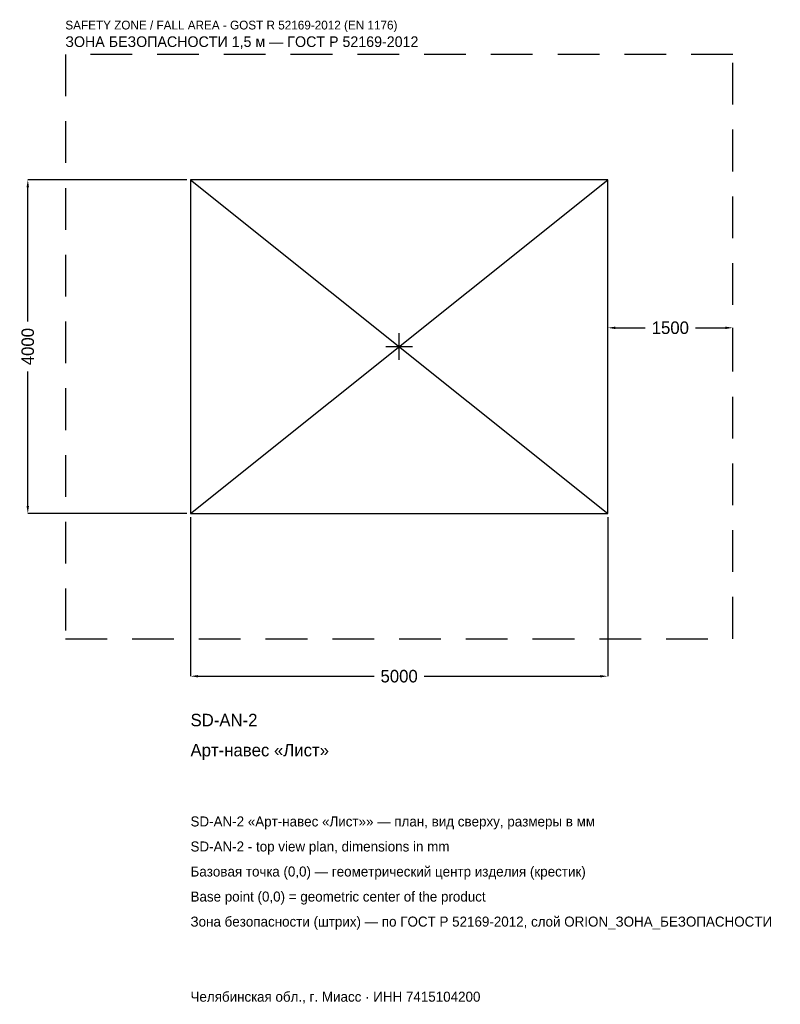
# Model space of a CAD drawing. Header units: metres. Extents: x -4547 to 4568, y -7881 to 3917.
import ezdxf

# ---------------------------------------------------------------- set-up
doc = ezdxf.new("R2010")
doc.units = ezdxf.units.M
doc.linetypes.add('DASHED', pattern=[800, 500, -300])
for name, color, linetype in [('ORION_ДАННЫЕ', 3, 'Continuous'), ('ORION_ЗОНА_БЕЗОПАСНОСТИ', 1, 'Continuous'), ('ORION_КОНТУР', 7, 'Continuous'), ('ORION_РАЗМЕРЫ', 8, 'Continuous')]:
    doc.layers.add(name, color=color, linetype=linetype)
doc.dimstyles.new('ORION', dxfattribs={"dimtxt": 150, "dimasz": 90, "dimexe": 1.25, "dimexo": 45, "dimtad": 1, "dimdec": 0, "dimcen": 2.5, "dimazin": 3, "dimtfac": 1, "dimtmove": 0, "dimatfit": 3, "dimarcsym": 0})

# ---------------------------------------------------------------- blocks, each defined once
blk = doc.blocks.new('_CLOSEDFILLED')
at = {"color": 0, "linetype": 'BYBLOCK'}
blk.add_solid([(-1, 0.16), (0, 0), (-1, -0.16)], dxfattribs=at)
blk = doc.blocks.new('*D1')
for p, q in [((-2500, -2045), (-2500, -3950)), ((2500, -2045), (2500, -3950)), ((-2410, -3950), (-300, -3950)), ((300, -3950), (2410, -3950))]:
    blk.add_line(p, q)
at = {"layer": 'Defpoints'}
for p in [(-2500, -2000), (2500, -2000), (-2500, -3950)]:
    blk.add_point(p, dxfattribs=at)
at = {"layer": 'ORION_РАЗМЕРЫ', "xscale": 90, "yscale": 90, "rotation": 180}
blk.add_blockref('_CLOSEDFILLED', (-2500, -3950), dxfattribs=at)
at = {"layer": 'ORION_РАЗМЕРЫ', "xscale": 90, "yscale": 90}
blk.add_blockref('_CLOSEDFILLED', (2500, -3950), dxfattribs=at)
at = {"layer": 'ORION_РАЗМЕРЫ', "insert": (0, -3950), "char_height": 150, "attachment_point": 5}
blk.add_mtext('5000', dxfattribs=at)
blk = doc.blocks.new('*D2')
for p, q in [((-2545, 2000), (-4450, 2000)), ((-4450, 300), (-4450, 1910)), ((-4450, -1910), (-4450, -300)), ((-2545, -2000), (-4450, -2000))]:
    blk.add_line(p, q)
at = {"layer": 'Defpoints'}
for p in [(-2500, 2000), (-4450, -2000), (-2500, -2000)]:
    blk.add_point(p, dxfattribs=at)
at = {"layer": 'ORION_РАЗМЕРЫ', "xscale": 90, "yscale": 90}
for p, rotation in [((-4450, 2000), 90), ((-4450, -2000), 270)]:
    blk.add_blockref('_CLOSEDFILLED', p, dxfattribs=dict(at, rotation=rotation))
at = {"layer": 'ORION_РАЗМЕРЫ', "insert": (-4450, 0), "char_height": 150, "attachment_point": 5, "rotation": 90}
blk.add_mtext('4000', dxfattribs=at)
blk = doc.blocks.new('*D3')
for p, q in [((2500, 45), (2500, 225)), ((2590, 225), (2950, 225)), ((3550, 225), (3910, 225)), ((4000, 45), (4000, 225))]:
    blk.add_line(p, q)
at = {"layer": 'Defpoints'}
for p in [(2500, 225), (2500, 0), (4000, 0)]:
    blk.add_point(p, dxfattribs=at)
at = {"layer": 'ORION_РАЗМЕРЫ', "xscale": 90, "yscale": 90, "rotation": 180}
blk.add_blockref('_CLOSEDFILLED', (2500, 225), dxfattribs=at)
at = {"layer": 'ORION_РАЗМЕРЫ', "xscale": 90, "yscale": 90}
blk.add_blockref('_CLOSEDFILLED', (4000, 225), dxfattribs=at)
at = {"layer": 'ORION_РАЗМЕРЫ', "insert": (3250, 225), "char_height": 150, "attachment_point": 5}
blk.add_mtext('1500', dxfattribs=at)
blk = doc.blocks.new('ОРИОН SD-AN-2 Арт-навес Лист')
at = {"layer": 'ORION_ЗОНА_БЕЗОПАСНОСТИ', "linetype": 'DASHED'}
blk.add_lwpolyline([(-4000, -3500), (4000, -3500), (4000, 3500), (-4000, 3500)], close=True, dxfattribs=at)
at = {"layer": 'ORION_КОНТУР'}
for p, q in [((-2500, -2000), (2500, 2000)), ((-2500, 2000), (2500, -2000))]:
    blk.add_line(p, q, dxfattribs=at)
blk.add_lwpolyline([(-2500, -2000), (2500, -2000), (2500, 2000), (-2500, 2000)], close=True, dxfattribs=at)
at = {"layer": 'ORION_РАЗМЕРЫ'}
for p, q in [((0, -160), (0, 160)), ((-160, 0), (160, 0))]:
    blk.add_line(p, q, dxfattribs=at)
at = {"layer": 'ORION_ДАННЫЕ'}
for tag, p in [('АРТИКУЛ', (-2500, -4550)), ('НАИМЕНОВАНИЕ', (-2500, -4910))]:
    blk.add_attdef(tag, p, '', height=150, dxfattribs=at)
at = {"layer": 'ORION_ДАННЫЕ', "flags": 1}
for tag, p in [('ПРОИЗВОДИТЕЛЬ', (-2500, -5270)), ('ТЕЛЕФОН', (-2500, -5630)), ('САЙТ', (-2500, -6350)), ('АДРЕС', (-2500, -6710)), ('РЕКВИЗИТЫ', (-2500, -7070)), ('ГАБАРИТЫ', (-2500, -7430)), ('ЗОНА_БЕЗОПАСНОСТИ', (-2500, -7790))]:
    blk.add_attdef(tag, p, '', height=150, dxfattribs=at)
at = {"layer": 'ORION_ЗОНА_БЕЗОПАСНОСТИ', "color": 1}
for s, height, p in [('SAFETY ZONE / FALL AREA - GOST R 52169-2012 (EN 1176)', 105, (-4000, 3800)), ('ЗОНА БЕЗОПАСНОСТИ 1,5 м — ГОСТ Р 52169-2012', 127.5, (-4000, 3590))]:
    blk.add_text(s, height=height, dxfattribs=at).set_placement(p)
at = {"layer": 'ORION_РАЗМЕРЫ'}
dim = blk.add_linear_dim(base=(-4450, -2000), p1=(-2500, -2000), p2=(-2500, 2000), angle=90, dimstyle='ORION', dxfattribs=at)
dim.commit()
dim.dimension.update_dxf_attribs({"geometry": '*D2', "text_midpoint": (-4450, 0)})
for base, p1, p2, picture, middle in [((2500, 225), (2500, 0), (4000, 0), '*D3', (3250, 225)), ((-2500, -3950), (-2500, -2000), (2500, -2000), '*D1', (0, -3950))]:
    dim = blk.add_linear_dim(base=base, p1=p1, p2=p2, dimstyle='ORION', dxfattribs=at)
    dim.commit()
    dim.dimension.update_dxf_attribs({"geometry": picture, "text_midpoint": middle})

msp = doc.modelspace()

# ---------------------------------------------------------------- block references
msp.add_blockref('ОРИОН SD-AN-2 Арт-навес Лист', (0, 0)).add_auto_attribs({'АРТИКУЛ': 'SD-AN-2', 'НАИМЕНОВАНИЕ': 'Арт-навес «Лист»'})

# ---------------------------------------------------------------- texts
at = {"layer": 'ORION_ДАННЫЕ', "color": 3}
for s, p in [('SD-AN-2 «Арт-навес «Лист»» — план, вид сверху, размеры в мм', (-2500, -5750)), ('SD-AN-2 - top view plan, dimensions in mm', (-2500, -6050)), ('Челябинская обл., г. Миасс · ИНН 7415104200', (-2500, -7850))]:
    msp.add_text(s, height=120, dxfattribs=at).set_placement(p)
at = {"layer": 'ORION_ДАННЫЕ', "color": 7}
for s, p in [('Базовая точка (0,0) — геометрический центр изделия (крестик)', (-2500, -6350)), ('Base point (0,0) = geometric center of the product', (-2500, -6650))]:
    msp.add_text(s, height=120, dxfattribs=at).set_placement(p)
at = {"layer": 'ORION_ДАННЫЕ', "color": 1}
msp.add_text('Зона безопасности (штрих) — по ГОСТ Р 52169-2012, слой ORION_ЗОНА_БЕЗОПАСНОСТИ', height=120, dxfattribs=at).set_placement((-2500, -6950))

doc.saveas('drawing.dxf')
